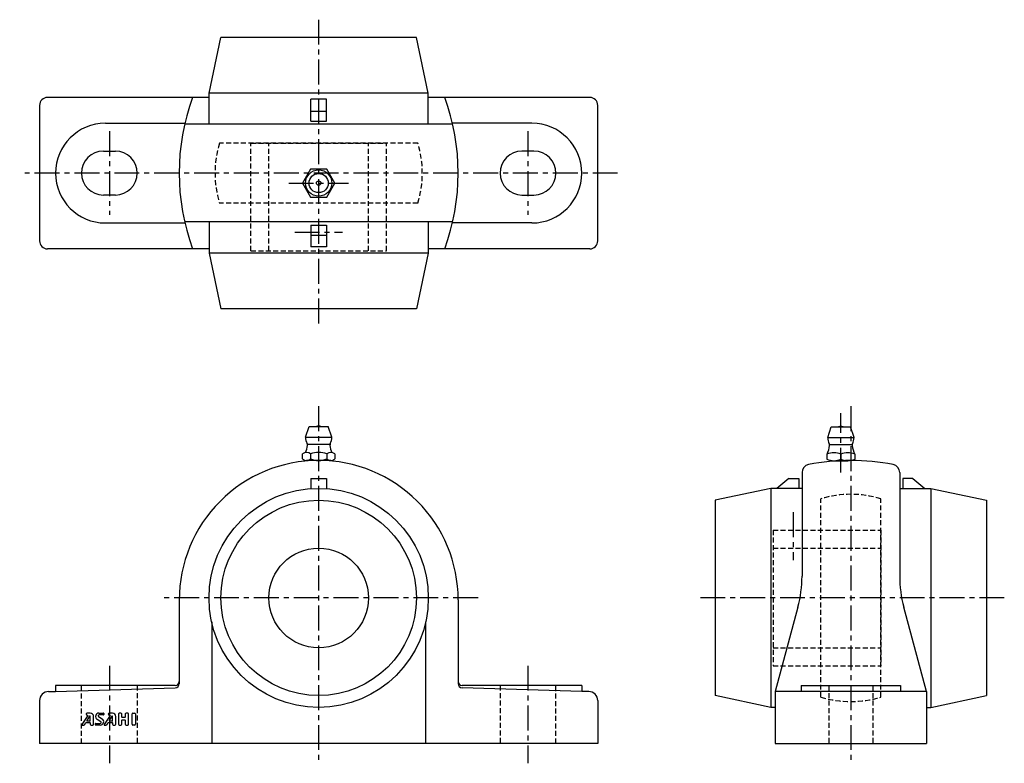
# Model space of a CAD drawing. Extents: x -75 to 172, y -5 to 182.
import ezdxf

# ---------------------------------------------------------------- set-up
doc = ezdxf.new("R2010")
doc.units = 0
doc.header["$LTSCALE"] = 5
doc.header["$MEASUREMENT"] = 0
doc.linetypes.add('CENTER', pattern=[2, 1.25, -0.25, 0.25, -0.25])
doc.linetypes.add('HIDDEN', pattern=[0.375, 0.25, -0.125])
doc.layers.get('0').update_dxf_attribs({"linetype": 'CONTINUOUS'})
for name, color, linetype in [('1', 3, 'CONTINUOUS'), ('CENTER', 1, 'CENTER'), ('HIDDEN', 3, 'HIDDEN')]:
    doc.layers.add(name, color=color, linetype=linetype)

msp = doc.modelspace()

# ---------------------------------------------------------------- linework, layer by layer
for p, q in [((-27.5, 163.15), (-24.52, 177.15)), ((24.52, 177.15), (-24.52, 177.15)), ((27.5, 163.15), (24.52, 177.15)), ((27.5, 163.15), (-27.5, 163.15)), ((-27.5, 155.35), (-27.5, 163.15)), ((27.5, 155.35), (27.5, 163.15)), ((-27.5, 162.1), (-68, 162.1)), ((-2, 156.15), (-2, 161.63)), ((2, 161.63), (-2, 161.63)), ((2, 156.15), (2, 161.63)), ((68, 162.1), (27.5, 162.1)), ((-70, 160.1), (-70, 126.1)), ((-2, 158.65), (2, 158.65)), ((70, 126.1), (70, 160.1)), ((-2, 156.15), (2, 156.15)), ((-53.5, 155.6), (-33.56, 155.6)), ((33.62, 155.35), (-33.62, 155.35)), ((53.5, 155.6), (33.56, 155.6)), ((-54, 148.6), (-51, 148.6)), ((54, 148.6), (51, 148.6)), ((-51, 137.6), (-54, 137.6)), ((51, 137.6), (54, 137.6)), ((-53.5, 130.6), (-33.56, 130.6)), ((33.62, 130.85), (-33.62, 130.85)), ((-27.5, 130.85), (-27.5, 123.05)), ((-2, 130.05), (-2, 124.57)), ((-2, 130.05), (2, 130.05)), ((2, 130.05), (2, 124.57)), ((27.5, 130.85), (27.5, 123.05)), ((53.5, 130.6), (33.56, 130.6)), ((-2, 127.55), (2, 127.55)), ((-27.5, 124.1), (-68, 124.1)), ((2, 124.57), (-2, 124.57)), ((68, 124.1), (27.5, 124.1)), ((27.5, 123.05), (-27.5, 123.05)), ((-27.5, 123.05), (-24.52, 109.05)), ((27.5, 123.05), (24.52, 109.05)), ((24.52, 109.05), (-24.52, 109.05)), ((-3.29, 76.8), (-2.39, 79.5)), ((-2.39, 79.5), (2.41, 79.5)), ((3.31, 76.8), (2.41, 79.5)), ((127.7, 76.74), (128.6, 79.44)), ((128.6, 79.44), (133.4, 79.44)), ((134.3, 76.74), (133.4, 79.44)), ((-3.29, 76.8), (3.31, 76.8)), ((127.7, 76.74), (134.3, 76.74)), ((-2.79, 75.05), (2.81, 75.05)), ((128.2, 75), (133.8, 75)), ((-4.03, 71.37), (-4.03, 72.63)), ((-2.01, 72.63), (-2.01, 71.37)), ((2.03, 72.63), (2.03, 71.37)), ((4.06, 72.63), (4.06, 71.37)), ((127.5, 72.57), (127.5, 71.31)), ((131, 72.57), (131, 71.31)), ((134.5, 72.57), (134.5, 71.31)), ((3.04, 71), (-3.02, 71)), ((129.25, 70.94), (132.75, 70.94)), ((121.25, 68), (121.25, 41.98)), ((145.75, 68), (145.75, 41.98)), ((-2, 66.5), (-2, 63.93)), ((-2, 66.5), (2, 66.5)), ((2, 66.5), (2, 63.93)), ((117.95, 66.5), (114.97, 64)), ((117.95, 66.5), (120.45, 66.5)), ((120.45, 66.5), (120.45, 64)), ((146.55, 66.5), (146.55, 64)), ((149.05, 66.5), (146.55, 66.5)), ((149.05, 66.5), (152.03, 64)), ((113.45, 64), (99.45, 61.02)), ((121.25, 64), (113.45, 64)), ((113.45, 64), (113.45, 9)), ((145.75, 64), (153.55, 64)), ((153.55, 64), (153.55, 9)), ((153.55, 64), (167.55, 61.02)), ((99.45, 61.02), (99.45, 11.98)), ((167.55, 61.02), (167.55, 11.98)), ((-34.97, 35.97), (-35, 35.72)), ((-35, 35.72), (-35, 14.97)), ((35, 36.01), (35, 14.97)), ((120.21, 34.16), (114.5, 13)), ((152.5, 13), (146.79, 34.16)), ((-26.83, 30.48), (-26.83, 0)), ((26.83, 30.48), (26.83, 0)), ((-67.75, 13), (-66, 13)), ((-36, 14.5), (-66, 14.5)), ((-66, 14.5), (-66, 13)), ((-66, 13), (-35.97, 13.97)), ((66, 13), (35.97, 13.97)), ((66, 14.5), (36, 14.5)), ((66, 14.5), (66, 13)), ((67.75, 13), (66, 13)), ((114.5, 13), (114.5, 0)), ((152.5, 13), (114.5, 13)), ((121, 14.5), (146, 14.5)), ((121, 14.5), (121, 13)), ((146, 14.5), (146, 13)), ((152.5, 13), (152.5, 0)), ((-70, 10.75), (-70, 0)), ((70, 10.75), (70, 0)), ((113.45, 9), (99.45, 11.98)), ((153.55, 9), (167.55, 11.98)), ((114.5, 9), (113.45, 9)), ((152.5, 9), (153.55, 9)), ((70, 0), (-70, 0)), ((114.5, 0), (152.5, 0))]:
    msp.add_line(p, q)
msp.add_lwpolyline([(-2.02, 144.1), (-4.04, 140.6), (-2.02, 137.1), (2.02, 137.1), (4.04, 140.6), (2.02, 144.1)], close=True)
for centre, radius in [((0, 140.6), 3.3), ((0, 140.6), 2.4), ((0, 140.6), 0.555), ((0, 36.5), 27.5), ((0, 36.5), 24.52), ((0, 36.5), 12.5)]:
    msp.add_circle(centre, radius)
for centre, radius, start, end in [((-68, 160.1), 2, 90, 180), ((20, 143.1), 55, 159.7905, 200.2095), ((-20, 143.1), 55, 339.7905, 20.2095), ((68, 160.1), 2, 0, 90), ((-53.5, 143.1), 12.5, 90, 270), ((53.5, 143.1), 12.5, 270, 90), ((-54, 143.1), 5.5, 90, 270), ((-51, 143.1), 5.5, 270, 90), ((51, 143.1), 5.5, 90, 270), ((54, 143.1), 5.5, 270, 90), ((-68, 126.1), 2, 180, 270), ((68, 126.1), 2, 270, 0), ((0.01, 78.01), 1.59, 69.555, 110.445), ((131, 77.96), 1.59, 69.555, 110.445), ((0.01, 76.8), 3.3, 180, 208.0616), ((0.01, 76.8), 3.3, 331.9384, 0), ((131, 76.74), 3.3, 180, 208.0616), ((131, 76.74), 3.3, 331.9384, 0), ((-8.77, 75.42), 6, 336.1715, 353.8983), ((-3.6, 74.87), 0.8, 353.8983, 28.0616), ((3.63, 74.87), 0.8, 151.9384, 186.1017), ((8.8, 75.42), 6, 186.1017, 203.8285), ((122.21, 75.37), 6, 332.3723, 353.8983), ((127.38, 74.81), 0.8, 353.8983, 28.0616), ((134.62, 74.81), 0.8, 151.9384, 186.1017), ((139.79, 75.37), 6, 186.1017, 207.6277), ((-3.02, 71.44), 1.56, 49.7398, 130.2602), ((0.01, 67.3), 5.7, 69.2291, 110.7709), ((3.04, 71.44), 1.56, 49.7398, 130.2602), ((129.25, 68.62), 4.32, 66.1022, 113.8978), ((132.75, 68.62), 4.32, 66.1022, 113.8978), ((0.02, 36.01), 34.99, 90.0463, 180.0686), ((-3.02, 72.56), 1.56, 229.7398, 310.2602), ((0.01, 76.7), 5.7, 249.2291, 290.7709), ((0.01, 36.01), 34.99, 0, 90.0223), ((3.04, 72.56), 1.56, 229.7398, 310.2602), ((123.25, 68), 2, 101.1511, 180), ((133.5, 16), 55, 78.8489, 101.1511), ((129.25, 75.26), 4.32, 246.1022, 293.8978), ((132.75, 75.26), 4.32, 246.1022, 293.8978), ((143.75, 68), 2, 0, 78.8489), ((91.25, 41.98), 30, 344.8904, 360), ((175.75, 41.98), 30, 180, 195.1096), ((-36, 15.5), 1, 270, 0), ((-36, 14.97), 1, 271.8476, 0), ((36, 15.5), 1, 180, 270), ((36, 14.97), 1, 180, 268.1524), ((-67.75, 10.75), 2.25, 90, 180), ((67.75, 10.75), 2.25, 0, 90)]:
    msp.add_arc(centre, radius, start, end)
at = {"layer": '1'}
for p, q in [((-57.31, 7.6), (-58.12, 7.6)), ((-55.12, 7.6), (-53.97, 7.6)), ((-53.88, 7.51), (-53.88, 7.25)), ((-51.74, 7.6), (-52.55, 7.6)), ((-49.6, 7.6), (-50.02, 7.6)), ((-47.88, 7.6), (-48.31, 7.6)), ((-46.6, 7.6), (-46.17, 7.6)), ((-57.9, 7.03), (-59.37, 4.73)), ((-58.75, 4.69), (-58.39, 5.22)), ((-58.36, 5.24), (-57.4, 5.24)), ((-58.33, 7.38), (-58.33, 7.31)), ((-57.47, 6.83), (-58.13, 5.73)), ((-58.12, 7.1), (-57.94, 7.1)), ((-58.09, 5.67), (-57.4, 5.67)), ((-57.31, 5.75), (-57.31, 6.79)), ((-57.31, 5.15), (-57.31, 4.81)), ((-56.45, 4.81), (-56.45, 6.74)), ((-55.94, 5.02), (-54.8, 5.02)), ((-54.68, 5.42), (-55.6, 6.03)), ((-55.22, 6.77), (-54.31, 6.17)), ((-53.97, 7.17), (-55.1, 7.17)), ((-52.33, 7.03), (-53.8, 4.73)), ((-53.18, 4.69), (-52.82, 5.22)), ((-52.79, 5.24), (-51.82, 5.24)), ((-52.76, 7.38), (-52.76, 7.31)), ((-51.9, 6.83), (-52.56, 5.73)), ((-52.55, 7.1), (-52.37, 7.1)), ((-52.52, 5.67), (-51.82, 5.67)), ((-51.74, 5.75), (-51.74, 6.79)), ((-51.74, 5.15), (-51.74, 4.81)), ((-50.88, 4.81), (-50.88, 6.74)), ((-50.24, 7.38), (-50.24, 4.81)), ((-49.38, 6.61), (-49.38, 7.38)), ((-49.38, 4.81), (-49.38, 5.8)), ((-48.61, 6.52), (-49.3, 6.52)), ((-49.3, 5.88), (-48.61, 5.88)), ((-48.52, 7.38), (-48.52, 6.61)), ((-48.52, 5.8), (-48.52, 4.81)), ((-47.67, 4.81), (-47.67, 7.38)), ((-46.81, 4.81), (-46.81, 7.38)), ((-45.95, 7.38), (-45.95, 4.81)), ((-59.3, 4.6), (-58.92, 4.6)), ((-57.1, 4.6), (-56.67, 4.6)), ((-56.02, 4.68), (-56.02, 4.94)), ((-54.78, 4.6), (-55.94, 4.6)), ((-53.73, 4.6), (-53.35, 4.6)), ((-51.52, 4.6), (-51.1, 4.6)), ((-50.02, 4.6), (-49.6, 4.6)), ((-48.31, 4.6), (-47.88, 4.6)), ((-46.17, 4.6), (-46.6, 4.6))]:
    msp.add_line(p, q, dxfattribs=at)
for centre, radius, start, end in [((-58.12, 7.38), 0.214, 90, 180), ((-57.31, 6.74), 0.857, 0, 90), ((-55.12, 6.74), 0.857, 90, 236.3099), ((-53.97, 7.51), 0.0857, 0, 90), ((-52.55, 7.38), 0.214, 90, 180), ((-51.74, 6.74), 0.857, 0, 90), ((-50.02, 7.38), 0.214, 90, 180), ((-49.6, 7.38), 0.214, 0, 90), ((-48.31, 7.38), 0.214, 90, 180), ((-47.88, 7.38), 0.214, 0, 90), ((-46.6, 7.38), 0.214, 90, 180), ((-46.17, 7.38), 0.214, 0, 90), ((-58.36, 5.2), 0.0429, 90, 146.3099), ((-58.12, 7.31), 0.214, 180, 270), ((-58.09, 5.71), 0.0429, 149.0362, 270), ((-57.94, 7.06), 0.0429, 327.5288, 90), ((-57.4, 6.79), 0.0857, 0, 149.0362), ((-57.4, 5.75), 0.0857, 270, 0), ((-57.4, 5.15), 0.0857, 0, 90), ((-55.94, 4.94), 0.0857, 90, 180), ((-55.1, 6.95), 0.214, 90, 236.3099), ((-54.8, 5.24), 0.214, 270, 56.3099), ((-54.78, 5.45), 0.857, 270, 56.3099), ((-53.97, 7.25), 0.0857, 270, 0), ((-52.79, 5.2), 0.0429, 90, 146.3099), ((-52.55, 7.31), 0.214, 180, 270), ((-52.52, 5.71), 0.0429, 149.0362, 270), ((-52.37, 7.06), 0.0429, 327.5288, 90), ((-51.82, 6.79), 0.0857, 0, 149.0362), ((-51.82, 5.75), 0.0857, 270, 0), ((-51.82, 5.15), 0.0857, 0, 90), ((-49.3, 6.61), 0.0857, 180, 270), ((-49.3, 5.8), 0.0857, 90, 180), ((-48.61, 6.61), 0.0857, 270, 0), ((-48.61, 5.8), 0.0857, 0, 90), ((-59.3, 4.68), 0.0857, 147.5288, 270), ((-58.92, 4.81), 0.214, 270, 326.3099), ((-57.1, 4.81), 0.214, 180, 270), ((-56.67, 4.81), 0.214, 270, 0), ((-55.94, 4.68), 0.0857, 180, 270), ((-53.73, 4.68), 0.0857, 147.5288, 270), ((-53.35, 4.81), 0.214, 270, 326.3099), ((-51.52, 4.81), 0.214, 180, 270), ((-51.1, 4.81), 0.214, 270, 0), ((-50.02, 4.81), 0.214, 180, 270), ((-49.6, 4.81), 0.214, 270, 0), ((-48.31, 4.81), 0.214, 180, 270), ((-47.88, 4.81), 0.214, 270, 0), ((-46.6, 4.81), 0.214, 180, 270), ((-46.17, 4.81), 0.214, 270, 0)]:
    msp.add_arc(centre, radius, start, end, dxfattribs=at)
at = {"layer": 'CENTER'}
for p, q in [((0, 181.6), (0, 104.6)), ((-52.5, 153.6), (-52.5, 132.6)), ((52.5, 153.6), (52.5, 132.6)), ((75, 143.1), (-75, 143.1)), ((-7.51, 140.6), (7.51, 140.6)), ((-6, 128.3), (6, 128.3)), ((0, 84.6), (0, -5)), ((133.5, 84.6), (133.5, -5)), ((131, 67.94), (131, 82.9)), ((119, 58), (119, 46)), ((40, 36.5), (-40, 36.5)), ((172, 36.5), (95, 36.5)), ((-52.5, 19.5), (-52.5, -5)), ((52.5, 19.5), (52.5, -5))]:
    msp.add_line(p, q, dxfattribs=at)
at = {"layer": 'HIDDEN'}
for p, q in [((24.89, 150.6), (-24.89, 150.6)), ((-17, 123.6), (-17, 150.6)), ((-17, 150.6), (17, 150.6)), ((-12.5, 123.6), (-12.5, 150.6)), ((12.5, 123.6), (12.5, 150.6)), ((17, 123.6), (17, 150.6)), ((24.89, 135.6), (-24.89, 135.6)), ((-17, 123.6), (17, 123.6)), ((126, 11.61), (126, 61.39)), ((141, 11.61), (141, 61.39)), ((114, 53.5), (141, 53.5)), ((114, 53.5), (114, 19.5)), ((141, 53.5), (141, 19.5)), ((114, 49), (141, 49)), ((114, 24), (141, 24)), ((114, 19.5), (141, 19.5)), ((-59.5, 0), (-59.5, 14.5)), ((-45.5, 14.5), (-45.5, 0)), ((45.5, 14.5), (45.5, 0)), ((59.5, 0), (59.5, 14.5)), ((128, 14.5), (128, 0)), ((139, 14.5), (139, 0))]:
    msp.add_line(p, q, dxfattribs=at)
for centre, start, end in [((0, 143.1), 163.2341, 196.7659), ((0, 143.1), 343.2341, 16.7659), ((133.5, 36.5), 73.2341, 106.7659), ((133.5, 36.5), 253.2341, 286.7659)]:
    msp.add_arc(centre, 26, start, end, dxfattribs=at)

doc.saveas('drawing.dxf')
